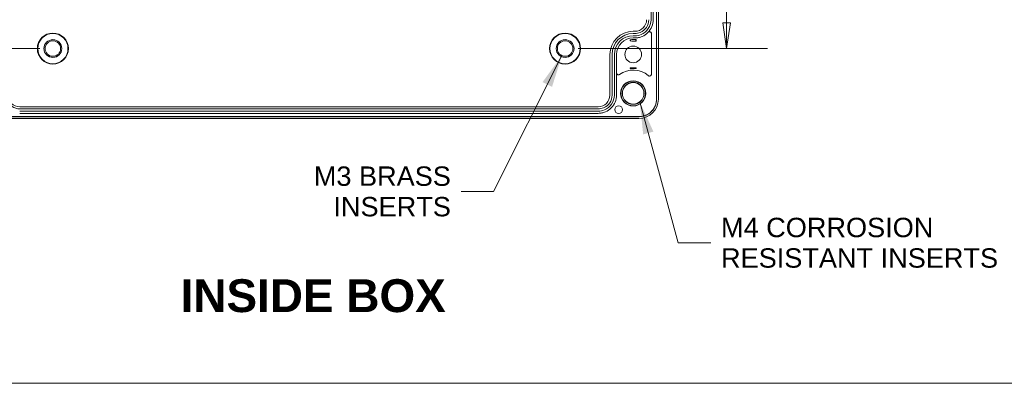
# Model space of a CAD drawing. Header units: millimetres. Extents: x 15 to 916, y 15 to 705.
# Tile 2 of 17: x 159 to 413, y 25 to 119. Entities that reach past the tile are written whole.
import ezdxf

# ---------------------------------------------------------------- set-up
doc = ezdxf.new("R2010")
doc.units = ezdxf.units.MM
doc.header["$LTSCALE"] = 3.333333
doc.layers.get('0').update_dxf_attribs({"lineweight": 25})
for name, color, linetype, lineweight in [('Dimension (ANSI)', 7, 'Continuous', 9), ('Sketch Geometry (ANSI)', 7, 'Continuous', 9), ('Symbol (ANSI)', 7, 'Continuous', 9), ('Visible (ANSI)', 7, 'Continuous', 9)]:
    doc.layers.add(name, color=color, linetype=linetype, lineweight=lineweight)
doc.styles.add('Label Text (ANSI)', font='arialbd.ttf')
doc.styles.add('Note Text (ANSI)', font='arial.ttf')
doc.dimstyles.new('Default - mm (ANSI)', dxfattribs={"dimscale": 3.333333, "dimtxt": 1.5, "dimasz": 2, "dimexe": 3.175, "dimexo": 1, "dimgap": 0.8, "dimtad": 0, "dimtih": 1, "dimtoh": 1, "dimrnd": 1e-08, "dimzin": 4, "dimdsep": 46, "dimtxsty": 'Note Text (ANSI)', "dimblk": 'Filled-1', "dimcen": 0.09, "dimdle": 10, "dimclrd": 256, "dimclre": 256, "dimclrt": 256, "dimadec": 1, "dimazin": 0, "dimtfac": 2.032, "dimtofl": 0, "dimtmove": 0, "dimatfit": 3, "dimfxl": 1, "dimtolj": 1, "dimtzin": 0, "dimlwd": -1, "dimlwe": -1, "dimarcsym": 0})
doc.dimstyles.new('Default - mm (ANSI)$7', dxfattribs={"dimscale": 3.333333, "dimtxt": 1.5, "dimasz": 2.5, "dimexe": 3.175, "dimexo": 1, "dimgap": 0.8, "dimtad": 0, "dimtih": 1, "dimtoh": 1, "dimrnd": 1e-08, "dimzin": 4, "dimdsep": 46, "dimtxsty": 'Note Text (ANSI)', "dimblk": 'Filled-1', "dimcen": 0.09, "dimdle": 10, "dimclrd": 256, "dimclre": 256, "dimclrt": 256, "dimadec": 1, "dimazin": 0, "dimtfac": 2.032, "dimtofl": 0, "dimtmove": 0, "dimatfit": 3, "dimfxl": 1, "dimtolj": 1, "dimtzin": 0, "dimlwd": -1, "dimlwe": -1, "dimarcsym": 0})

# ---------------------------------------------------------------- blocks, each defined once
blk = doc.blocks.new('Filled-1')
at = {"color": 0}
for p, q in [((0, 0), (-1, 0.15)), ((-1, 0.15), (-1, -0.15)), ((-1, 0), (0, 0)), ((-1, -0.15), (0, 0))]:
    blk.add_line(p, q, dxfattribs=at)
at = {"color": 0, "flags": 128}
blk.add_lwpolyline([(-1, -0.15), (0, 0), (-1, 0.15), (-1, -0.15)], dxfattribs=at)
at = {"color": 0}
blk.add_solid([(-1, -0.15), (0, 0), (-1, 0.15), (-1, -0.15)], dxfattribs=at)
blk = doc.blocks.new('*D24')
at = {"layer": 'Defpoints', "color": 0, "transparency": 16777216}
for p in [(158.86, 210.31), (81.64, 96.31), (158.86, 96.31)]:
    blk.add_point(p, dxfattribs=at)
at = {"layer": 'Dimension (ANSI)', "transparency": 16777216}
for p, q in [((155.52, 210.31), (71.06, 210.31)), ((81.64, 203.64), (81.64, 170.42)), ((81.64, 102.98), (81.64, 148.24)), ((155.52, 96.31), (71.06, 96.31))]:
    blk.add_line(p, q, dxfattribs=at)
at = {"layer": 'Dimension (ANSI)', "transparency": 16777216, "xscale": 6.666666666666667, "yscale": 6.666666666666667, "zscale": 6.666666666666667}
for p, rotation in [((81.64, 210.31), 90), ((81.64, 96.31), 270)]:
    blk.add_blockref('Filled-1', p, dxfattribs=dict(at, rotation=rotation))
at = {"layer": 'Dimension (ANSI)', "transparency": 16777216, "char_height": 5, "attachment_point": 5, "style": 'Note Text (ANSI)'}
for s, insert in [('\\A1; 114.00', (81.64, 164.55)), ('\\A1;[4.49]', (81.64, 153.46))]:
    blk.add_mtext(s, dxfattribs=dict(at, insert=insert))
blk = doc.blocks.new('*D25')
at = {"layer": 'Defpoints', "color": 0, "transparency": 16777216}
for p in [(167.41, 195.31), (117.97, 111.31), (167.41, 111.31)]:
    blk.add_point(p, dxfattribs=at)
at = {"layer": 'Dimension (ANSI)', "transparency": 16777216}
for p, q in [((164.07, 195.31), (107.39, 195.31)), ((117.97, 188.64), (117.97, 170.05)), ((117.97, 117.98), (117.97, 147.87)), ((164.07, 111.31), (107.39, 111.31))]:
    blk.add_line(p, q, dxfattribs=at)
at = {"layer": 'Dimension (ANSI)', "transparency": 16777216, "xscale": 6.666666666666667, "yscale": 6.666666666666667, "zscale": 6.666666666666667}
for p, rotation in [((117.97, 195.31), 90), ((117.97, 111.31), 270)]:
    blk.add_blockref('Filled-1', p, dxfattribs=dict(at, rotation=rotation))
at = {"layer": 'Dimension (ANSI)', "transparency": 16777216, "char_height": 5, "attachment_point": 5, "style": 'Note Text (ANSI)'}
for s, insert in [('\\A1; 84.00', (117.97, 164.18)), ('\\A1;[3.31]', (117.97, 153.09))]:
    blk.add_mtext(s, dxfattribs=dict(at, insert=insert))
blk = doc.blocks.new('*D28')
at = {"layer": 'Defpoints', "color": 0, "transparency": 16777216}
for p in [(313.41, 153.31), (299.41, 111.31), (341.02, 111.31)]:
    blk.add_point(p, dxfattribs=at)
at = {"layer": 'Dimension (ANSI)', "transparency": 16777216}
for p, q in [((316.74, 153.31), (351.6, 153.31)), ((341.02, 146.64), (341.02, 143.4)), ((341.02, 117.98), (341.02, 121.22)), ((302.74, 111.31), (351.6, 111.31))]:
    blk.add_line(p, q, dxfattribs=at)
at = {"layer": 'Dimension (ANSI)', "transparency": 16777216, "xscale": 6.666666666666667, "yscale": 6.666666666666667, "zscale": 6.666666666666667}
for p, rotation in [((341.02, 153.31), 90), ((341.02, 111.31), 270)]:
    blk.add_blockref('Filled-1', p, dxfattribs=dict(at, rotation=rotation))
at = {"layer": 'Dimension (ANSI)', "transparency": 16777216, "char_height": 5, "attachment_point": 5, "style": 'Note Text (ANSI)'}
for s, insert in [('\\A1; 42.00', (341.02, 137.53)), ('\\A1;[1.65]', (341.02, 126.44))]:
    blk.add_mtext(s, dxfattribs=dict(at, insert=insert))
blk = doc.blocks.new('Borders Hammond border')
at = {"layer": 'Sketch Geometry (ANSI)'}
blk.add_line((7.5, 7.5), (271.9, 7.5), dxfattribs=at)

msp = doc.modelspace()

# ---------------------------------------------------------------- linework, layer by layer
at = {"layer": 'Visible (ANSI)'}
for p, q in [((322.9582, 98.26), (322.9582, 208.3615)), ((322.9756, 98.26), (322.9756, 208.3615)), ((323.4407, 208.344), (323.4407, 98.2774)), ((321.5555, 187.8611), (321.5555, 118.7604)), ((322.1082, 187.8611), (322.1082, 118.7604)), ((317.4082, 115.7607), (316.9582, 115.7607)), ((317.4082, 115.2081), (316.9582, 115.2081)), ((317.4082, 114.6134), (316.9582, 114.6134)), ((321.6582, 115.1583), (321.6582, 104.7214)), ((316.2118, 113.2644), (316.2486, 113.3012)), ((317.4082, 114.0607), (316.9582, 114.0607)), ((316.9582, 113.6427), (317.4082, 113.6427)), ((317.4082, 113.2632), (316.9582, 113.2632)), ((317.7058, 113.2631), (317.6688, 113.3001)), ((310.9582, 109.7607), (310.9582, 99.3106)), ((311.5108, 109.7607), (311.5108, 99.3106)), ((312.1055, 109.7607), (312.1055, 99.3106)), ((312.6582, 109.7607), (312.6582, 105.0341)), ((312.6582, 105.0341), (312.6582, 99.3106)), ((316.2133, 106.3556), (316.2508, 106.3181)), ((317.7031, 106.3556), (317.6656, 106.3181)), ((307.9584, 96.3107), (158.858, 96.3107)), ((307.9584, 95.7581), (158.858, 95.7581)), ((307.9584, 95.1634), (158.858, 95.1634)), ((307.9584, 94.6107), (158.858, 94.6107)), ((148.3574, 93.7607), (318.459, 93.7607)), ((148.3574, 93.7433), (318.459, 93.7433)), ((318.4415, 93.2782), (148.3749, 93.2782))]:
    msp.add_line(p, q, dxfattribs=at)
for centre, radius in [((167.4082, 111.3107), 3.9997), ((167.4082, 111.3107), 3.895), ((299.4082, 111.3107), 3.9997), ((299.4082, 111.3107), 3.895), ((167.4082, 111.3107), 2.3), ((167.4082, 111.3107), 1.9956), ((299.4082, 111.3107), 2.3), ((299.4082, 111.3107), 1.9956), ((316.9582, 109.8107), 2.15), ((316.9582, 99.7607), 3.25), ((316.9582, 99.7607), 3.18), ((316.9582, 99.7607), 2.8194), ((316.9582, 99.7607), 2.7697), ((313.2249, 95.5607), 1)]:
    msp.add_circle(centre, radius, dxfattribs=at)
for centre, radius, start, end in [((316.9582, 109.7607), 6, 90, 180), ((316.9582, 109.7607), 5.4474, 90, 180), ((316.9582, 109.7607), 4.8526, 90, 180), ((316.9582, 109.7607), 4.3, 90, 180), ((316.9582, 109.7607), 3.882, 90, 100.353009), ((316.9582, 99.7607), 6, 49.74631, 125.777134), ((316.9582, 99.7607), 6.418, 83.759682, 96.240318)]:
    msp.add_arc(centre, radius, start, end, dxfattribs=at)
for centre, major_axis, ratio, start_param, end_param in [((317.4077, 118.7608), (2.6838, -1.3418), 0.99980964, 5.17608228, 6.74672631), ((158.858, 99.3106), (0.0002, 2.9999), 0.99996191, 1.57087244, 3.14166876), ((307.9584, 99.3106), (0.0002, -2.9999), 0.99996191, 6.2831092, 7.85390552), ((318.44, 98.2789), (3.5366, -3.5366), 0.99969546, 5.49793944, 7.06843118)]:
    msp.add_ellipse(centre, major_axis=major_axis, ratio=ratio, start_param=start_param, end_param=end_param, dxfattribs=at)
for points, knots in [([(321.5555, 118.7604), (321.5555, 117.9461), (321.0616, 116.3194), (319.3088, 114.8823), (317.9511, 114.6134), (317.4082, 114.6134)], [2.67805165, 2.67805165, 2.67805165, 2.67805165, 3.26704316, 3.85603467, 4.24869568, 4.24869568, 4.24869568, 4.24869568]), ([(320.9608, 118.7604), (320.9608, 118.0628), (320.5377, 116.6694), (319.0363, 115.4384), (317.8732, 115.2081), (317.4082, 115.2081)], [2.67805165, 2.67805165, 2.67805165, 2.67805165, 3.26704316, 3.85603467, 4.24869568, 4.24869568, 4.24869568, 4.24869568]), ([(322.1082, 118.7604), (322.1082, 118.1484), (321.9887, 117.5423), (321.532, 116.4296), (321.2067, 115.9304), (320.7977, 115.5046)], [0, 0, 0, 0, 0.18359486, 0.18359486, 0.360821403, 0.360821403, 0.360821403, 0.360821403]), ([(320.7977, 115.5046), (320.7831, 115.4894), (320.7683, 115.4742), (320.3236, 115.0236), (319.8127, 114.6762), (318.9593, 114.3128), (318.6572, 114.2187), (318.0386, 114.0925), (317.7238, 114.0607), (317.4082, 114.0607)], [0.360821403, 0.360821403, 0.360821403, 0.360821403, 0.367176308, 0.367176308, 0.550763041, 0.550763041, 0.645451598, 0.645451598, 0.7401398, 0.7401398, 0.7401398, 0.7401398]), ([(321.6582, 115.1583), (321.6582, 115.2235), (321.6455, 115.2881), (321.596, 115.4087), (321.5597, 115.4635), (321.4682, 115.5562), (321.4139, 115.5931), (321.2942, 115.644), (321.2299, 115.6575), (321.0998, 115.6592), (321.0352, 115.6473), (320.9414, 115.6102), (320.9096, 115.5935), (320.8501, 115.5536), (320.8226, 115.5305), (320.7977, 115.5046)], [0, 0, 0, 0, 0.019563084, 0.019563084, 0.039103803, 0.039103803, 0.058623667, 0.058623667, 0.078136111, 0.078136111, 0.097658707, 0.097658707, 0.108404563, 0.108404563, 0.119152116, 0.119152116, 0.119152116, 0.119152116]), ([(316.2118, 113.2644), (316.212, 113.2749), (316.2122, 113.285), (316.2135, 113.3654), (316.2153, 113.4324), (316.2184, 113.5073), (316.2203, 113.5308), (316.2219, 113.5328)], [0.418442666, 0.418442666, 0.418442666, 0.418442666, 0.4225079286, 0.4225079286, 0.4522647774, 0.4522647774, 0.4802976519, 0.4802976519, 0.4802976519, 0.4802976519]), ([(316.2606, 113.5795), (316.259, 113.4948), (316.2572, 113.4271), (316.2531, 113.3301), (316.2509, 113.3034), (316.2486, 113.3012)], [0, 0, 0, 0, 0.0370189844, 0.0370189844, 0.0756786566, 0.0756786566, 0.0756786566, 0.0756786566]), ([(317.6688, 113.3001), (317.6665, 113.3024), (317.6643, 113.3301), (317.661, 113.4118), (317.6598, 113.4496), (317.6577, 113.5394), (317.6567, 113.5911), (317.6558, 113.6487)], [0, 0, 0, 0, 0.0391823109, 0.0391823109, 0.0619502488, 0.0619502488, 0.084710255, 0.084710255, 0.084710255, 0.084710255]), ([(317.6945, 113.612), (317.6963, 113.6103), (317.698, 113.5887), (317.7014, 113.5077), (317.7029, 113.4486), (317.7048, 113.3402), (317.7053, 113.3029), (317.7058, 113.2631)], [-0.1247229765, -0.1247229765, -0.1247229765, -0.1247229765, -0.0938360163, -0.0938360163, -0.0626040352, -0.0626040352, -0.0481083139, -0.0481083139, -0.0481083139, -0.0481083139]), ([(312.6582, 105.0341), (312.6582, 104.9689), (312.6709, 104.9044), (312.7204, 104.7839), (312.7566, 104.729), (312.8481, 104.6364), (312.9024, 104.5995), (313.0222, 104.5485), (313.0865, 104.535), (313.2047, 104.5334), (313.2577, 104.5413), (313.3593, 104.5733), (313.4072, 104.5974), (313.4504, 104.6285)], [0, 0, 0, 0, 0.019549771, 0.019549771, 0.039083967, 0.039083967, 0.058605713, 0.058605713, 0.078125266, 0.078125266, 0.094097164, 0.094097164, 0.110071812, 0.110071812, 0.110071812, 0.110071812]), ([(316.2133, 106.3556), (316.4687, 106.355), (316.7213, 106.3546), (317.1951, 106.3546), (317.4477, 106.355), (317.7031, 106.3556)], [0.873756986, 0.873756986, 0.873756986, 0.873756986, 0.944818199, 0.944818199, 1.015879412, 1.015879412, 1.015879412, 1.015879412]), ([(316.2219, 106.1753), (316.2202, 106.1768), (316.2183, 106.1997), (316.2156, 106.2636), (316.2144, 106.306), (316.2133, 106.3556)], [0.2389675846, 0.2389675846, 0.2389675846, 0.2389675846, 0.2671452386, 0.2671452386, 0.2890804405, 0.2890804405, 0.2890804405, 0.2890804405]), ([(316.2508, 106.3181), (316.2525, 106.3164), (316.2543, 106.2998), (316.2576, 106.2388), (316.2591, 106.1957), (316.2606, 106.1407)], [0, 0, 0, 0, 0.0304467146, 0.0304467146, 0.0597941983, 0.0597941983, 0.0597941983, 0.0597941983]), ([(317.6558, 106.1407), (317.6572, 106.1957), (317.6588, 106.2386), (317.6621, 106.2997), (317.6638, 106.3164), (317.6656, 106.3181)], [0, 0, 0, 0, 0.0292934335, 0.0292934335, 0.0597846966, 0.0597846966, 0.0597846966, 0.0597846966]), ([(317.7031, 106.3556), (317.702, 106.306), (317.7007, 106.2636), (317.698, 106.1997), (317.6961, 106.1768), (317.6945, 106.1753)], [0.1861047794, 0.1861047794, 0.1861047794, 0.1861047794, 0.2080399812, 0.2080399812, 0.2362176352, 0.2362176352, 0.2362176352, 0.2362176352]), ([(320.8352, 104.3399), (320.885, 104.2977), (320.9425, 104.2657), (321.0664, 104.2256), (321.1317, 104.2179), (321.2615, 104.2278), (321.3248, 104.2454), (321.4411, 104.3039), (321.4929, 104.3442), (321.5748, 104.4384), (321.6056, 104.4902), (321.6475, 104.6023), (321.6582, 104.6616), (321.6582, 104.7214)], [0, 0, 0, 0, 0.019554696, 0.019554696, 0.039091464, 0.039091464, 0.058612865, 0.058612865, 0.078130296, 0.078130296, 0.096068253, 0.096068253, 0.114010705, 0.114010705, 0.114010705, 0.114010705]), ([(158.858, 95.7581), (158.1604, 95.7581), (156.767, 96.1812), (155.5359, 97.6825), (155.3056, 98.8456), (155.3055, 99.3106)], [-0.00007611, -0.00007611, -0.00007611, -0.00007611, 0.58897251, 1.17802113, 1.57072021, 1.57072021, 1.57072021, 1.57072021]), ([(312.6582, 99.3106), (312.6582, 98.6986), (312.5387, 98.0924), (312.074, 96.9601), (311.7332, 96.4447), (310.8734, 95.5735), (310.3626, 95.2261), (309.5092, 94.8627), (309.2071, 94.7687), (308.5887, 94.6425), (308.274, 94.6107), (307.9584, 94.6107)], [0, 0, 0, 0, 0.183602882, 0.183602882, 0.36720401, 0.36720401, 0.550800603, 0.550800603, 0.64546832, 0.64546832, 0.740136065, 0.740136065, 0.740136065, 0.740136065]), ([(312.1055, 99.3106), (312.1055, 98.4963), (311.6116, 96.8696), (309.859, 95.4323), (308.5013, 95.1634), (307.9584, 95.1634)], [1.57087244, 1.57087244, 1.57087244, 1.57087244, 2.15992106, 2.74896968, 3.14166876, 3.14166876, 3.14166876, 3.14166876]), ([(311.5108, 99.3106), (311.5108, 98.6131), (311.0877, 97.2196), (309.5865, 95.9885), (308.4234, 95.7581), (307.9584, 95.7581)], [1.57087244, 1.57087244, 1.57087244, 1.57087244, 2.15992106, 2.74896968, 3.14166876, 3.14166876, 3.14166876, 3.14166876]), ([(318.459, 93.7607), (319.045, 93.7607), (319.6254, 93.8752), (320.7095, 94.3201), (321.2028, 94.6463), (322.0367, 95.4693), (322.3692, 95.9583), (322.717, 96.7753), (322.807, 97.0644), (322.9278, 97.6565), (322.9582, 97.9578), (322.9582, 98.26)], [0, 0, 0, 0, 0.175807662, 0.175807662, 0.351559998, 0.351559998, 0.527295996, 0.527295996, 0.617926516, 0.617926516, 0.708563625, 0.708563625, 0.708563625, 0.708563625]), ([(318.459, 93.7433), (319.3459, 93.7433), (321.1176, 94.2812), (322.6827, 96.1898), (322.9756, 97.6686), (322.9756, 98.26)], [2.35634678, 2.35634678, 2.35634678, 2.35634678, 2.94528119, 3.53421559, 3.92683852, 3.92683852, 3.92683852, 3.92683852])]:
    msp.add_open_spline(points, degree=3, knots=knots, dxfattribs=at)
for points, degree in [([(316.9582, 113.2632), (316.7235, 113.2632), (316.4601, 113.2635), (316.2118, 113.2644)], 3), ([(316.2606, 113.5795), (316.2411, 113.5562), (316.2219, 113.5328)], 2), ([(317.4082, 113.6427), (317.4908, 113.6427), (317.5734, 113.6447), (317.6558, 113.6487)], 3), ([(317.7058, 113.2631), (317.6064, 113.2632), (317.5079, 113.2632), (317.4082, 113.2632)], 3), ([(317.6558, 113.6487), (317.6687, 113.6364), (317.6816, 113.6242), (317.6945, 113.612)], 3), ([(316.2219, 106.1753), (316.2413, 106.158), (316.2606, 106.1407)], 2), ([(317.6558, 106.1407), (317.6751, 106.158), (317.6945, 106.1753)], 2)]:
    msp.add_open_spline(points, degree=degree, dxfattribs=at)

# ---------------------------------------------------------------- block references
at = {"xscale": 3.333333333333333, "yscale": 3.333333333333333, "zscale": 3.333333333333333}
msp.add_blockref('Borders Hammond border', (0, 0), dxfattribs=at)

# ---------------------------------------------------------------- texts
at = {"layer": 'Symbol (ANSI)', "char_height": 5, "line_spacing_factor": 0.944221, "style": 'Note Text (ANSI)'}
for s, insert, width, attachment_point in [('M3 BRASS \\PINSERTS', (269.9739, 74.4495), 37.271345, 6), ('\\fArial|b0|i0;M4 CORROSION\\P\\fArial|b0|i0;RESISTANT INSERTS\\P', (339.5929, 61.213), 71.432932, 4)]:
    msp.add_mtext(s, dxfattribs=dict(at, insert=insert, width=width, attachment_point=attachment_point))
at = {"layer": 'Symbol (ANSI)', "insert": (200.3194, 43.2428), "char_height": 8.46667, "attachment_point": 7, "style": 'Label Text (ANSI)'}
msp.add_mtext('INSIDE BOX', dxfattribs=at)

# ---------------------------------------------------------------- dimensions: what is measured, and where the dimension line sits
at = {"layer": 'Dimension (ANSI)'}
for base, p1, p2, text, picture, middle in [((81.6431, 96.3107), (158.858, 210.3107), (158.858, 96.3107), ' <>\\X[4.49]', '*D24', (81.6431, 159.3321)), ((117.9728, 111.3107), (167.4082, 195.3107), (167.4082, 111.3107), ' <>\\X[3.31]', '*D25', (117.9728, 158.9602)), ((341.0168, 111.3107), (313.4082, 153.3107), (299.4082, 111.3107), ' <>\\X[1.65]', '*D28', (341.0168, 132.3107))]:
    dim = msp.add_linear_dim(base=base, p1=p1, p2=p2, angle=90, text=text, dimstyle='Default - mm (ANSI)', override={"dimgap": 0.8, "dimdec": 2, "dimpost": '\\X', "dimtol": 0, "dimlim": 0, "dimtp": 0, "dimtm": 0, "dimtdec": 2, "dimatfit": 1}, dxfattribs=at)
    dim.commit()
    dim.dimension.update_dxf_attribs({"geometry": picture, "text_midpoint": middle, "dimtype": 160})

# ---------------------------------------------------------------- leaders
at = {"layer": 'Symbol (ANSI)', "annotation_type": 0, "has_hookline": 1}
for points, hookline_direction, text_width in [([(298.567, 109.501), (280.9739, 74.4495), (272.6406, 74.4495)], 1, 34.4407), ([(318.6601, 97.5757), (328.5929, 61.213), (336.9262, 61.213)], 0, 70.498)]:
    msp.add_leader(points, dimstyle='Default - mm (ANSI)$7', override={"dimtad": 0}, dxfattribs=dict(at, hookline_direction=hookline_direction, text_width=text_width))

doc.saveas('drawing.dxf')
